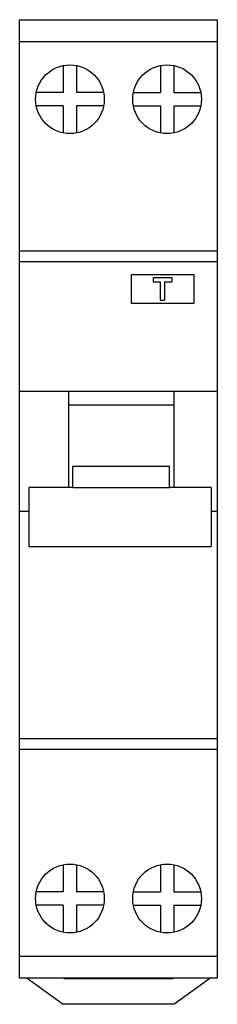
# Model space of a CAD drawing. Header units: millimetres. Extents: x 42.2 to 60.2, y -26.7 to 62.8.
import ezdxf

# ---------------------------------------------------------------- set-up
doc = ezdxf.new("R2010")
doc.units = ezdxf.units.MM

msp = doc.modelspace()

# ---------------------------------------------------------------- linework, layer by layer
at = {"color": 7, "linetype": 'Continuous', "lineweight": 25}
for p, q in [((42.241, 62.761), (60.241, 62.761)), ((42.241, -24.289), (42.241, 62.761)), ((60.241, -24.289), (60.241, 62.761)), ((60.241, 60.761), (42.241, 60.761)), ((46.216, 58.603), (46.216, 56.136)), ((47.416, 58.603), (47.416, 56.136)), ((55.066, 58.603), (55.066, 56.136)), ((56.266, 58.603), (56.266, 56.136)), ((46.216, 56.136), (43.75, 56.136)), ((49.883, 56.136), (47.416, 56.136)), ((52.6, 56.136), (55.066, 56.136)), ((56.266, 56.136), (58.733, 56.136)), ((46.216, 54.936), (43.75, 54.936)), ((46.216, 54.936), (46.216, 52.469)), ((47.416, 54.936), (47.416, 52.469)), ((49.883, 54.936), (47.416, 54.936)), ((52.6, 54.936), (55.066, 54.936)), ((55.066, 54.936), (55.066, 52.469)), ((56.266, 54.936), (56.266, 52.469)), ((56.266, 54.936), (58.733, 54.936)), ((42.241, 41.761), (60.241, 41.761)), ((60.241, 40.761), (42.241, 40.761)), ((52.391, 39.611), (58.091, 39.611)), ((52.391, 39.611), (52.391, 37.011)), ((58.091, 39.611), (58.091, 37.011)), ((54.391, 39.351), (54.391, 38.951)), ((54.391, 39.351), (56.091, 39.351)), ((54.391, 38.951), (55.041, 38.951)), ((55.041, 38.951), (55.041, 37.271)), ((55.441, 38.951), (55.441, 37.271)), ((55.441, 38.951), (56.091, 38.951)), ((56.091, 39.351), (56.091, 38.951)), ((52.391, 37.011), (58.091, 37.011)), ((55.041, 37.271), (55.441, 37.271)), ((42.241, 29.011), (60.241, 29.011)), ((46.691, 29.011), (46.691, 20.266)), ((56.291, 29.011), (56.291, 20.266)), ((46.691, 27.775), (56.291, 27.775)), ((47.091, 22.204), (55.891, 22.204)), ((47.091, 20.258), (47.091, 22.204)), ((55.891, 20.258), (55.891, 22.204)), ((47.091, 20.266), (43.066, 20.266)), ((43.066, 20.266), (43.066, 14.916)), ((47.091, 20.258), (55.891, 20.258)), ((59.666, 20.266), (55.891, 20.266)), ((59.666, 20.266), (59.666, 14.916)), ((42.241, 18.111), (43.066, 18.111)), ((59.666, 18.111), (60.241, 18.111)), ((43.066, 14.916), (59.666, 14.916)), ((42.241, -2.539), (60.241, -2.539)), ((60.241, -3.539), (42.241, -3.539)), ((46.216, -13.997), (46.216, -16.464)), ((47.416, -13.997), (47.416, -16.464)), ((55.066, -13.997), (55.066, -16.464)), ((56.266, -13.997), (56.266, -16.464)), ((46.216, -16.464), (43.75, -16.464)), ((49.883, -16.464), (47.416, -16.464)), ((52.6, -16.464), (55.066, -16.464)), ((56.266, -16.464), (58.733, -16.464)), ((46.216, -17.664), (43.75, -17.664)), ((46.216, -17.664), (46.216, -20.131)), ((47.416, -17.664), (47.416, -20.131)), ((49.883, -17.664), (47.416, -17.664)), ((52.6, -17.664), (55.066, -17.664)), ((55.066, -17.664), (55.066, -20.131)), ((56.266, -17.664), (56.266, -20.131)), ((56.266, -17.664), (58.733, -17.664)), ((42.241, -22.289), (60.241, -22.289)), ((60.241, -24.289), (42.241, -24.289)), ((42.937, -24.289), (46.191, -26.673)), ((46.237, -24.289), (46.283, -24.323)), ((46.283, -24.323), (56.2, -24.323)), ((46.341, -24.289), (46.341, -24.323)), ((48.041, -24.323), (48.041, -24.289)), ((54.441, -24.289), (54.441, -24.323)), ((56.141, -24.323), (56.141, -24.289)), ((56.246, -24.289), (56.2, -24.323)), ((56.291, -26.673), (59.546, -24.289)), ((56.291, -26.673), (46.191, -26.673))]:
    msp.add_line(p, q, dxfattribs=at)
for centre in [(46.816, 55.536), (55.666, 55.536), (46.816, -17.064), (55.666, -17.064)]:
    msp.add_circle(centre, 3.125, dxfattribs=at)

doc.saveas('drawing.dxf')
